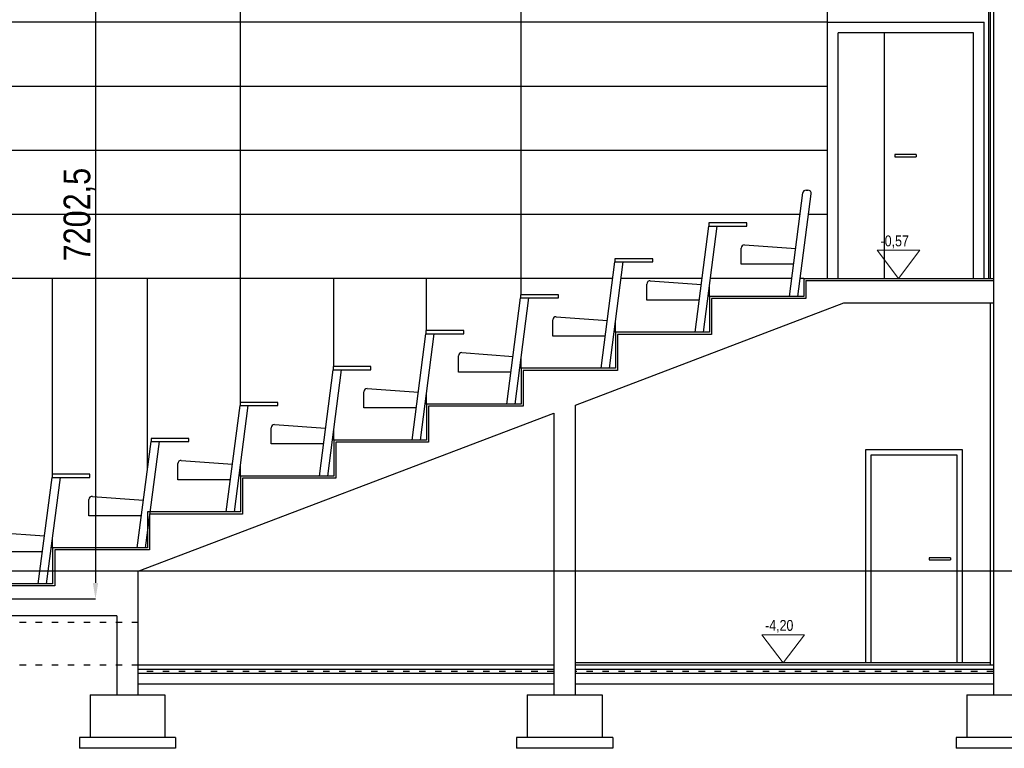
# Model space of a CAD drawing. Header units: millimetres. Extents: x -32221 to 212500, y 31663 to 93766.
# Tile 182 of 256: x 16208 to 25426, y 79939 to 86766. Entities that reach past the tile are written whole.
import ezdxf

# ---------------------------------------------------------------- set-up
doc = ezdxf.new("R2010")
doc.units = ezdxf.units.MM
doc.linetypes.add('GCAD_ISO03W100', pattern=[30, 12, -18])
doc.layers.get('Defpoints').update_dxf_attribs({"color": 251})
for name, color, linetype in [('FLUID-N', 251, 'Continuous'), ('osie', 251, 'Continuous'), ('plyty scienne', 251, 'Continuous'), ('Sciany', 251, 'Continuous'), ('Wyposazenie', 251, 'Continuous')]:
    doc.layers.add(name, color=color, linetype=linetype)
doc.layers.add('Opisy', color=251, linetype='Continuous', lineweight=13)
doc.styles.get("Standard").update_dxf_attribs({"font": 'ARIALN.TTF'})
doc.dimstyles.new('ISO-25', dxfattribs={"dimtxt": 2.5, "dimasz": 2.5, "dimexe": 1.25, "dimexo": 0.625, "dimtad": 1, "dimtxsty": 'Standard', "dimcen": 2.5, "dimadec": 0, "dimazin": 0, "dimtfac": 1, "dimtmove": 0, "dimatfit": 3, "dimfxl": 1, "dimarcsym": 0})

# ---------------------------------------------------------------- blocks, each defined once
blk = doc.blocks.new('*D466')
at = {"layer": 'Defpoints', "color": 0, "transparency": 16777216}
for p in [(17179.7, 88541.1), (13536.3, 81338.6), (16917.5, 81338.6)]:
    blk.add_point(p, dxfattribs=at)
at = {"layer": 'FLUID-N', "color": 0, "lineweight": -2, "transparency": 16777216}
for p, q in [((17179.1, 88541.1), (16916.3, 88541.1)), ((16917.5, 88391.1), (16917.5, 81488.6)), ((13537, 81338.6), (16918.8, 81338.6))]:
    blk.add_line(p, q, dxfattribs=at)
at = {"layer": 'FLUID-N', "color": 0, "transparency": 16777216}
for points in [[(16942.5, 88391.1), (16892.5, 88391.1), (16917.5, 88541.1)], [(16892.5, 81488.6), (16942.5, 81488.6), (16917.5, 81338.6)]]:
    blk.add_solid(points, dxfattribs=at)
at = {"layer": 'FLUID-N', "color": 0, "transparency": 16777216, "insert": (16766.6, 84939.9), "char_height": 250, "attachment_point": 5, "rotation": 90}
blk.add_mtext('7202,5', dxfattribs=at)

msp = doc.modelspace()

# ---------------------------------------------------------------- linework, layer by layer
at = {"layer": 'Opisy'}
for p, q in [((24436.48, 84341.64), (24236.801, 84606.214)), ((24236.801, 84606.214), (24636.158, 84606.214)), ((24436.48, 84341.64), (24636.158, 84606.214)), ((23355.22, 80738.64), (23155.541, 81003.214)), ((23155.541, 81003.214), (23554.898, 81003.214)), ((23355.22, 80738.64), (23554.898, 81003.214))]:
    msp.add_line(p, q, dxfattribs=at)
at = {"layer": 'osie'}
msp.add_line((41158.674, 81597.14), (9702.79, 81597.14), dxfattribs=at)
at = {"layer": 'plyty scienne'}
for p, q in [((18275.027, 86741.64), (18275.027, 87341.64)), ((20902, 86741.64), (20902, 87341.64)), ((23772.042, 86741.64), (23772.042, 87341.64)), ((23772.042, 86741.64), (12042.427, 86741.64)), ((18275.027, 86141.64), (18275.027, 86741.64)), ((20902, 86141.64), (20902, 86741.64)), ((23772.042, 86141.64), (11463.306, 86141.64)), ((18275.027, 85541.64), (18275.027, 86141.64)), ((20902, 85541.64), (20902, 86141.64)), ((23772.042, 85541.64), (11463.306, 85541.64)), ((18275.027, 84941.64), (18275.027, 85541.64)), ((20902, 84941.64), (20902, 85541.64)), ((23514.836, 84941.64), (11463.306, 84941.64)), ((18275.027, 84341.64), (18275.027, 84941.64)), ((20902, 84341.64), (20902, 84941.64)), ((23772.042, 84941.64), (23592.575, 84941.64)), ((21761.114, 84341.64), (11463.306, 84341.64)), ((16515.366, 82506.376), (16515.366, 84341.64)), ((17403.409, 82547.466), (17403.409, 84341.64)), ((18275.027, 83179.576), (18275.027, 84341.64)), ((19147.799, 83516.176), (19147.799, 84341.64)), ((20016.28, 83852.776), (20016.28, 84341.64)), ((20902, 84189.376), (20902, 84341.64)), ((22597.92, 84341.64), (21838.854, 84341.64)), ((22666.055, 84173.34), (22666.055, 84267.36)), ((23437.256, 84341.64), (22675.66, 84341.64)), ((23548.913, 84341.64), (23514.996, 84341.64)), ((21785.727, 83836.74), (21785.727, 83930.76)), ((20902, 83500.14), (20902, 83594.16)), ((20016.28, 83163.54), (20016.28, 83257.56)), ((19147.799, 82826.94), (19147.799, 82920.96)), ((18275.027, 82490.34), (18275.027, 82584.36)), ((16515.366, 81817.14), (16515.366, 81911.16))]:
    msp.add_line(p, q, dxfattribs=at)
at = {"layer": 'Sciany'}
for p, q in [((25324.12, 89611.64), (25324.12, 80438.64)), ((25281.449, 84341.64), (25281.449, 87941.64)), ((25298.488, 84341.64), (25298.488, 87941.64)), ((23772.042, 84341.64), (23772.042, 86741.64)), ((23772.042, 86741.64), (25237.378, 86741.64)), ((25237.378, 84341.64), (25237.378, 86741.64)), ((23872.042, 84341.64), (23872.042, 86641.64)), ((25137.378, 86641.64), (23872.042, 86641.64)), ((24302.326, 86641.64), (24302.326, 84341.64)), ((25137.378, 84341.64), (25137.378, 86641.64)), ((24601.619, 85501.64), (24401.619, 85501.64)), ((24401.619, 85501.64), (24401.619, 85481.64)), ((24401.619, 85481.64), (24601.619, 85481.64)), ((24601.619, 85501.64), (24601.619, 85481.64)), ((23548.913, 84341.64), (25324.046, 84341.64)), ((23548.913, 84341.64), (23548.913, 84173.34)), ((23568.913, 84321.64), (25324.046, 84321.64)), ((23568.913, 84321.64), (23568.913, 84153.34)), ((23548.913, 84173.34), (22666.055, 84173.34)), ((22666.055, 84173.34), (22666.055, 83836.74)), ((21411.951, 83155.643), (23923.765, 84111.64)), ((23568.913, 84153.34), (22686.055, 84153.34)), ((22686.055, 84153.34), (22686.055, 83816.74)), ((23923.765, 84111.64), (25324.12, 84111.64)), ((25298.488, 80718.64), (25298.488, 84111.64)), ((22666.055, 83836.74), (21785.727, 83836.74)), ((21785.727, 83836.74), (21785.727, 83500.14)), ((22686.055, 83816.74), (21805.727, 83816.74)), ((21805.727, 83816.74), (21805.727, 83480.14)), ((21785.727, 83500.14), (20902, 83500.14)), ((20902, 83500.14), (20902, 83163.54)), ((21805.727, 83480.14), (20922, 83480.14)), ((20922, 83480.14), (20922, 83143.54)), ((20902, 83163.54), (20016.28, 83163.54)), ((20016.28, 83163.54), (20016.28, 82826.94)), ((21411.951, 80438.64), (21411.951, 83155.643)), ((17317.097, 81597.14), (21207.637, 83077.881)), ((20922, 83143.54), (20036.28, 83143.54)), ((20036.28, 83143.54), (20036.28, 82806.94)), ((21207.637, 83077.881), (21207.637, 80438.64)), ((20016.28, 82826.94), (19147.799, 82826.94)), ((19147.799, 82826.94), (19147.799, 82490.34)), ((20036.28, 82806.94), (19167.799, 82806.94)), ((19167.799, 82806.94), (19167.799, 82470.34)), ((24130.738, 80738.64), (24130.738, 82738.64)), ((24130.738, 82738.64), (25030.738, 82738.64)), ((25030.738, 82738.64), (25030.738, 80738.64)), ((24180.738, 80738.64), (24180.738, 82688.64)), ((24180.738, 82688.64), (24980.738, 82688.64)), ((24980.738, 82688.64), (24980.738, 80738.64)), ((19147.799, 82490.34), (18275.027, 82490.34)), ((18275.027, 82490.34), (18275.027, 82153.74)), ((19167.799, 82470.34), (18295.027, 82470.34)), ((18295.027, 82470.34), (18295.027, 82133.74)), ((18275.027, 82153.74), (17403.409, 82153.74)), ((17403.409, 82153.74), (17403.409, 81817.14)), ((18295.027, 82133.74), (17423.409, 82133.74)), ((17423.409, 82133.74), (17423.409, 81797.14)), ((17403.409, 81817.14), (16515.366, 81817.14)), ((16515.366, 81817.14), (16515.366, 81480.54)), ((17423.409, 81797.14), (16535.366, 81797.14)), ((16535.366, 81797.14), (16535.366, 81460.54)), ((24921.739, 81723.64), (24721.739, 81723.64)), ((24721.739, 81723.64), (24721.739, 81703.64)), ((24721.739, 81703.64), (24921.739, 81703.64)), ((24921.739, 81723.64), (24921.739, 81703.64)), ((17317.097, 80538.64), (17317.097, 81597.14)), ((16515.366, 81480.54), (15629.081, 81480.54)), ((16535.366, 81460.54), (15649.081, 81460.54)), ((17117.097, 81178.64), (11423.593, 81178.64)), ((17117.097, 81178.64), (17117.097, 80538.64)), ((21207.637, 80718.64), (17317.097, 80718.64)), ((21207.637, 80678.64), (17317.097, 80678.64)), ((25298.488, 80738.64), (21411.951, 80738.64)), ((25324.046, 80718.64), (21411.951, 80718.64)), ((25324.046, 80678.64), (21411.951, 80678.64)), ((21207.637, 80638.64), (17317.097, 80638.64)), ((25324.046, 80638.64), (21411.951, 80638.64)), ((17117.097, 80538.64), (17117.097, 80438.64)), ((21207.637, 80538.64), (17317.097, 80538.64)), ((17317.097, 80438.64), (17317.097, 80538.64)), ((25324.046, 80538.64), (21411.951, 80538.64)), ((16867.097, 80438.64), (17567.097, 80438.64)), ((16867.097, 80438.64), (16867.097, 80038.64)), ((17117.097, 80438.64), (17317.097, 80438.64)), ((17317.097, 80438.64), (17317.097, 80438.64)), ((17567.097, 80438.64), (17567.097, 80038.64)), ((20959.794, 80438.64), (21659.794, 80438.64)), ((20959.794, 80438.64), (20959.794, 80038.64)), ((21209.794, 80438.64), (21409.794, 80438.64)), ((21659.794, 80438.64), (21659.794, 80038.64)), ((25076.277, 80438.64), (25776.277, 80438.64)), ((25076.277, 80438.64), (25076.277, 80038.64)), ((25324.046, 80438.64), (25528.509, 80438.64)), ((17667.097, 80038.64), (16767.097, 80038.64)), ((16767.097, 80038.64), (16767.097, 79938.64)), ((17667.097, 80038.64), (17667.097, 79938.64)), ((21759.794, 80038.64), (20859.794, 80038.64)), ((20859.794, 80038.64), (20859.794, 79938.64)), ((21759.794, 80038.64), (21759.794, 79938.64)), ((25876.277, 80038.64), (24976.277, 80038.64)), ((24976.277, 80038.64), (24976.277, 79938.64)), ((17667.097, 79938.64), (16767.097, 79938.64)), ((21759.794, 79938.64), (20859.794, 79938.64)), ((25876.277, 79938.64), (24976.277, 79938.64))]:
    msp.add_line(p, q, dxfattribs=at)
at = {"layer": 'Sciany', "linetype": 'GCAD_ISO03W100', "ltscale": 5}
for p, q in [((17317.097, 81118.64), (11920.635, 81118.64)), ((17317.097, 80718.64), (11520.635, 80718.64)), ((21207.637, 80658.64), (17317.097, 80658.64)), ((25324.046, 80658.64), (21411.951, 80658.64))]:
    msp.add_line(p, q, dxfattribs=at)
at = {"layer": 'Wyposazenie'}
for p, q in [((23415.495, 84173.34), (23540.875, 85143.023)), ((23493.234, 84173.34), (23617.619, 85135.329)), ((23570.627, 85169.176), (23587.867, 85169.176)), ((22532.637, 83836.74), (22661.398, 84832.576)), ((22610.376, 83836.74), (22739.138, 84832.576)), ((23014.824, 84862.576), (22661.398, 84862.576)), ((22661.398, 84862.576), (22661.398, 84832.576)), ((22661.398, 84832.576), (22739.138, 84832.576)), ((22739.138, 84832.576), (23014.824, 84832.576)), ((23014.824, 84832.576), (23014.824, 84862.576)), ((22994.643, 84656.015), (23473.408, 84621.237)), ((22962.47, 84473.998), (22962.47, 84626.093)), ((21652.309, 83500.14), (21781.07, 84495.976)), ((21730.048, 83500.14), (21858.809, 84495.976)), ((22134.496, 84525.976), (21781.07, 84525.976)), ((21781.07, 84525.976), (21781.07, 84495.976)), ((21781.07, 84495.976), (21858.809, 84495.976)), ((21858.809, 84495.976), (22134.496, 84495.976)), ((22134.496, 84495.976), (22134.496, 84525.976)), ((23454.37, 84473.998), (22962.47, 84473.998)), ((22079.612, 84137.398), (22079.612, 84289.493)), ((22111.785, 84319.415), (22590.55, 84284.637)), ((21250.768, 84189.376), (20897.342, 84189.376)), ((20897.342, 84189.376), (20897.342, 84159.376)), ((21250.768, 84159.376), (21250.768, 84189.376)), ((20768.581, 83163.54), (20897.342, 84159.376)), ((20846.321, 83163.54), (20975.082, 84159.376)), ((20897.342, 84159.376), (20975.082, 84159.376)), ((20975.082, 84159.376), (21250.768, 84159.376)), ((22571.512, 84137.398), (22079.612, 84137.398)), ((21231.457, 83982.815), (21710.222, 83948.037)), ((21199.283, 83800.798), (21199.283, 83952.893)), ((19882.861, 82826.94), (20011.622, 83822.776)), ((19960.601, 82826.94), (20089.362, 83822.776)), ((20365.048, 83852.776), (20011.622, 83852.776)), ((20011.622, 83852.776), (20011.622, 83822.776)), ((20011.622, 83822.776), (20089.362, 83822.776)), ((20089.362, 83822.776), (20365.048, 83822.776)), ((20365.048, 83822.776), (20365.048, 83852.776)), ((21691.184, 83800.798), (21199.283, 83800.798)), ((20315.556, 83464.198), (20315.556, 83616.293)), ((20347.729, 83646.215), (20826.494, 83611.437)), ((19014.38, 82490.34), (19143.142, 83486.176)), ((19092.12, 82490.34), (19220.881, 83486.176)), ((19496.567, 83516.176), (19143.142, 83516.176)), ((19143.142, 83516.176), (19143.142, 83486.176)), ((19143.142, 83486.176), (19220.881, 83486.176)), ((19220.881, 83486.176), (19496.567, 83486.176)), ((19496.567, 83486.176), (19496.567, 83516.176)), ((20807.456, 83464.198), (20315.556, 83464.198)), ((19429.836, 83127.598), (19429.836, 83279.693)), ((19462.009, 83309.615), (19940.774, 83274.837)), ((18623.795, 83179.576), (18270.369, 83179.576)), ((18270.369, 83179.576), (18270.369, 83149.576)), ((18623.795, 83149.576), (18623.795, 83179.576)), ((18141.608, 82153.74), (18270.369, 83149.576)), ((18219.348, 82153.74), (18348.109, 83149.576)), ((18270.369, 83149.576), (18348.109, 83149.576)), ((18348.109, 83149.576), (18623.795, 83149.576)), ((19921.736, 83127.598), (19429.836, 83127.598)), ((18593.529, 82973.015), (19072.293, 82938.237)), ((18561.355, 82790.998), (18561.355, 82943.093)), ((17308.978, 81817.14), (17437.739, 82812.976)), ((17386.717, 81817.14), (17515.479, 82812.976)), ((17791.165, 82842.976), (17437.739, 82842.976)), ((17437.739, 82842.976), (17437.739, 82812.976)), ((17437.739, 82812.976), (17515.479, 82812.976)), ((17515.479, 82812.976), (17791.165, 82812.976)), ((17791.165, 82812.976), (17791.165, 82842.976)), ((19053.255, 82790.998), (18561.355, 82790.998)), ((17688.583, 82454.398), (17688.583, 82606.493)), ((17720.756, 82636.415), (18199.521, 82601.637)), ((16381.948, 81480.54), (16510.709, 82476.376)), ((16459.687, 81480.54), (16588.448, 82476.376)), ((16864.135, 82506.376), (16510.709, 82506.376)), ((16510.709, 82506.376), (16510.709, 82476.376)), ((16510.709, 82476.376), (16588.448, 82476.376)), ((16588.448, 82476.376), (16864.135, 82476.376)), ((16864.135, 82476.376), (16864.135, 82506.376)), ((18180.483, 82454.398), (17688.583, 82454.398)), ((16855.953, 82117.798), (16855.953, 82269.893)), ((16888.126, 82299.815), (17366.891, 82265.037)), ((17347.853, 82117.798), (16855.953, 82117.798)), ((15961.096, 81963.215), (16439.861, 81928.437)), ((16420.823, 81781.198), (15928.922, 81781.198))]:
    msp.add_line(p, q, dxfattribs=at)
for centre, start, end in [((23570.627, 85139.176), 90, 172.6325588), ((23587.867, 85139.176), 352.6325588, 90), ((22992.47, 84626.093), 85.8452699, 180), ((22109.612, 84289.493), 85.8452699, 180), ((21229.283, 83952.893), 85.8452699, 180), ((20345.556, 83616.293), 85.8452699, 180), ((19459.836, 83279.693), 85.8452699, 180), ((18591.355, 82943.093), 85.8452699, 180), ((17718.583, 82606.493), 85.8452699, 180), ((16885.953, 82269.893), 85.8452699, 180)]:
    msp.add_arc(centre, 30, start, end, dxfattribs=at)

# ---------------------------------------------------------------- texts
at = {"layer": 'Opisy'}
for s, p in [('-0,57', (24267.767, 84642.718)), ('-4,20', (23186.507, 81039.718))]:
    msp.add_text(s, height=101.3994, dxfattribs=at).set_placement(p)

# ---------------------------------------------------------------- dimensions: what is measured, and where the dimension line sits
at = {"layer": 'FLUID-N', "color": 1}
dim = msp.add_linear_dim(base=(16917.539, 81338.64), p1=(17179.698, 88541.14, 38410.406), p2=(13536.337, 81338.64), angle=90, dimstyle='ISO-25', override={"dimtxt": 250, "dimasz": 150}, dxfattribs=at)
dim.commit()
dim.dimension.update_dxf_attribs({"geometry": '*D466', "text_midpoint": (16766.639, 84939.89)})

doc.saveas('drawing.dxf')
